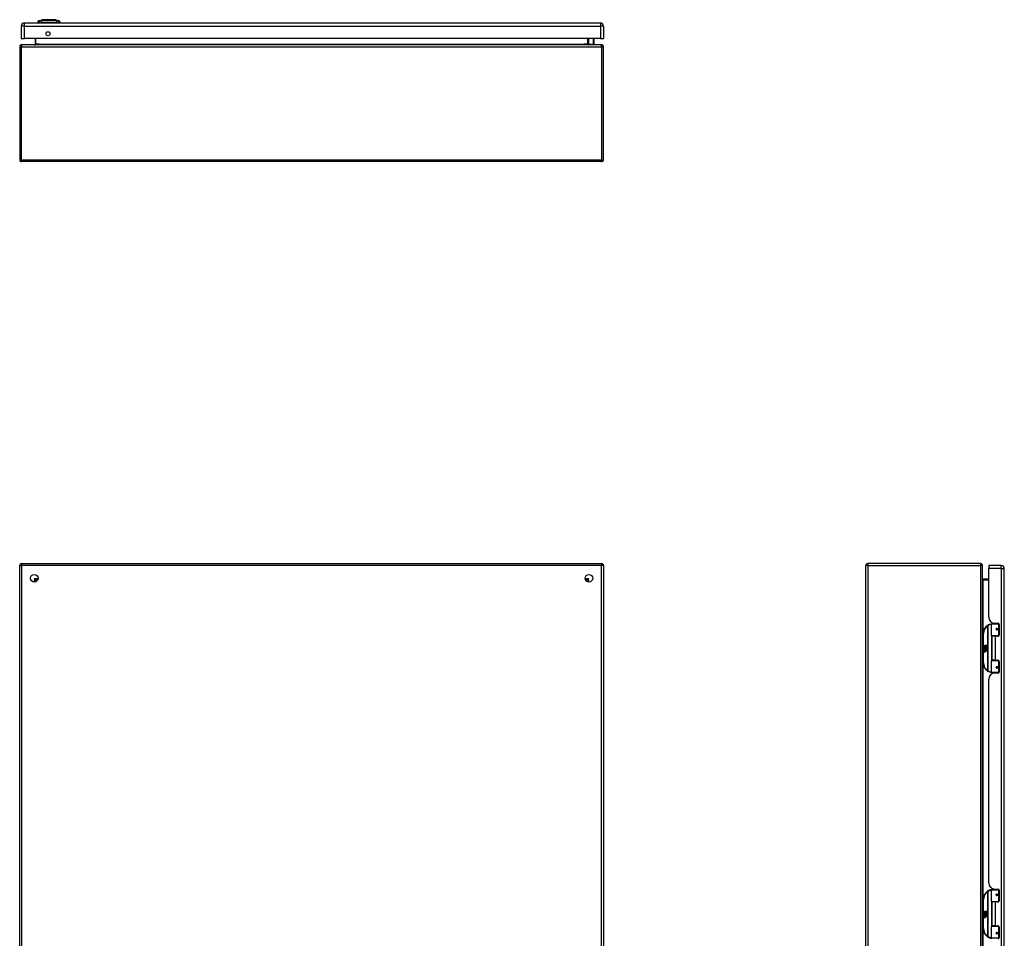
# Model space of a CAD drawing. Header units: inches. Extents: x 15 to 190, y 16 to 109.
# Tile 2 of 6: x 15 to 66, y 62 to 109. Entities that reach past the tile are written whole.
import ezdxf

# ---------------------------------------------------------------- set-up
doc = ezdxf.new("R2010")
doc.units = ezdxf.units.IN
doc.header["$MEASUREMENT"] = 0
doc.layers.add('Visible Edges(ANSI)', color=7, linetype='Continuous', lineweight=25)
doc.layers.add('Visible Tangent Edges(ANSI)', color=7, linetype='Continuous', lineweight=25)

msp = doc.modelspace()

# ---------------------------------------------------------------- linework, layer by layer
at = {"layer": 'Visible Edges(ANSI)'}
for p, q in [((45.14, 108.782), (15.544, 108.782)), ((16.284, 108.798), (16.216, 108.798)), ((16.284, 108.798), (16.395, 108.798)), ((16.29, 108.89), (16.45, 108.952)), ((17.219, 108.798), (16.395, 108.798)), ((17.164, 108.952), (17.324, 108.89)), ((17.219, 108.798), (17.329, 108.798)), ((17.397, 108.798), (17.329, 108.798)), ((15.383, 108.621), (15.383, 107.982)), ((45.301, 108.621), (45.301, 107.982)), ((15.383, 107.982), (15.544, 107.982)), ((45.14, 107.982), (15.544, 107.982)), ((16.101, 107.982), (16.101, 107.693)), ((44.504, 107.693), (44.504, 107.982)), ((44.791, 107.982), (44.799, 107.94)), ((44.8, 107.936), (44.8, 107.712)), ((45.14, 107.982), (45.301, 107.982)), ((15.303, 107.563), (15.303, 101.761)), ((45.204, 107.662), (15.402, 107.662)), ((44.55, 107.698), (44.51, 107.738)), ((44.564, 107.692), (44.78, 107.692)), ((45.303, 101.761), (45.303, 107.563)), ((45.204, 101.662), (15.402, 101.662)), ((15.402, 81.008), (45.204, 81.008)), ((64.679, 81.008), (58.877, 81.008)), ((15.303, 45.107), (15.303, 80.909)), ((45.303, 80.909), (45.303, 45.107)), ((58.778, 45.107), (58.778, 80.909)), ((64.778, 45.107), (64.778, 80.909)), ((65.098, 80.91), (65.098, 80.749)), ((65.737, 80.91), (65.098, 80.91)), ((65.098, 78.253), (65.098, 80.749)), ((65.898, 45.268), (65.898, 80.749)), ((16.169, 80.111), (16.169, 80.102)), ((16.209, 80.142), (16.2, 80.142)), ((44.405, 80.142), (44.396, 80.142)), ((44.436, 80.111), (44.436, 80.102)), ((65.098, 80.21), (64.809, 80.21)), ((65.358, 77.945), (65.358, 77.91)), ((65.41, 77.941), (65.576, 77.941)), ((65.484, 77.941), (65.484, 77.91)), ((45.32, 77.305), (45.32, 77.89)), ((65.233, 77.305), (65.233, 77.89)), ((65.253, 77.91), (65.583, 77.91)), ((65.5, 77.665), (65.5, 77.663)), ((65.505, 77.664), (65.5, 77.664)), ((65.592, 77.666), (65.505, 77.666)), ((65.505, 77.622), (65.592, 77.622)), ((65.508, 77.664), (65.508, 77.666)), ((65.508, 77.625), (65.509, 77.622)), ((65.628, 77.91), (65.583, 77.91)), ((65.592, 77.666), (65.635, 77.666)), ((65.635, 77.622), (65.592, 77.622)), ((65.626, 77.912), (65.626, 77.91)), ((65.635, 77.882), (65.635, 77.334)), ((45.305, 77.29), (45.303, 77.29)), ((64.808, 77.41), (64.808, 75.91)), ((65.587, 77.29), (65.249, 77.29)), ((65.421, 77.275), (65.253, 77.275)), ((65.253, 77.275), (65.253, 76.044)), ((65.325, 77.29), (65.325, 77.275)), ((65.576, 77.275), (65.421, 77.275)), ((65.516, 77.29), (65.516, 77.275)), ((65.587, 77.29), (65.614, 77.29)), ((64.848, 76.738), (64.896, 76.713)), ((64.895, 76.694), (64.848, 76.738)), ((64.863, 76.614), (64.891, 76.59)), ((64.863, 76.598), (64.863, 76.614)), ((64.882, 76.585), (64.863, 76.598)), ((64.863, 76.575), (64.882, 76.582)), ((64.863, 76.559), (64.863, 76.575)), ((64.891, 76.572), (64.863, 76.559)), ((64.863, 76.552), (64.917, 76.542)), ((64.863, 76.539), (64.863, 76.552)), ((64.885, 76.535), (64.863, 76.539)), ((64.863, 76.518), (64.897, 76.512)), ((64.863, 76.505), (64.863, 76.518)), ((64.885, 76.501), (64.863, 76.505)), ((64.863, 76.484), (64.897, 76.478)), ((64.863, 76.471), (64.863, 76.484)), ((64.897, 76.464), (64.863, 76.471)), ((64.874, 76.62), (64.865, 76.62)), ((64.88, 76.692), (64.895, 76.694)), ((64.924, 76.66), (64.88, 76.692)), ((64.882, 76.582), (64.882, 76.585)), ((64.886, 76.613), (64.886, 76.65)), ((64.891, 76.59), (64.917, 76.604)), ((64.917, 76.548), (64.891, 76.572)), ((64.895, 76.648), (64.895, 76.624)), ((64.896, 76.81), (64.928, 76.81)), ((64.896, 76.713), (64.896, 76.81)), ((64.899, 76.711), (64.929, 76.696)), ((64.928, 76.711), (64.899, 76.711)), ((64.917, 76.587), (64.899, 76.58)), ((64.899, 76.58), (64.899, 76.578)), ((64.899, 76.578), (64.917, 76.564)), ((64.903, 76.578), (64.92, 76.585)), ((65.001, 76.578), (64.903, 76.578)), ((64.908, 76.532), (64.908, 76.529)), ((64.917, 76.531), (64.908, 76.532)), ((64.91, 76.573), (65.001, 76.573)), ((64.92, 76.566), (64.91, 76.573)), ((64.913, 76.653), (64.924, 76.66)), ((64.914, 76.528), (64.92, 76.527)), ((64.917, 76.604), (64.917, 76.587)), ((64.917, 76.564), (64.917, 76.548)), ((64.917, 76.542), (64.917, 76.531)), ((64.929, 76.696), (64.919, 76.694)), ((64.919, 76.694), (64.947, 76.674)), ((64.92, 76.608), (65, 76.608)), ((64.92, 76.585), (64.92, 76.608)), ((64.92, 76.544), (64.92, 76.566)), ((65.001, 76.544), (64.92, 76.544)), ((64.92, 76.539), (65.001, 76.539)), ((64.92, 76.527), (64.92, 76.539)), ((64.951, 76.644), (64.921, 76.623)), ((65.001, 76.51), (64.922, 76.51)), ((64.928, 76.81), (64.928, 76.711)), ((64.933, 76.81), (64.965, 76.81)), ((64.933, 76.711), (64.933, 76.81)), ((64.965, 76.711), (64.933, 76.711)), ((64.947, 76.674), (65, 76.711)), ((65, 76.608), (64.951, 76.644)), ((64.965, 76.81), (64.965, 76.711)), ((64.969, 76.711), (64.969, 76.81)), ((64.969, 76.81), (65.001, 76.81)), ((65, 76.711), (64.969, 76.711)), ((65.001, 76.676), (64.975, 76.658)), ((64.975, 76.658), (65.001, 76.644)), ((65.001, 76.81), (65.001, 76.676)), ((65.001, 76.644), (65.001, 76.578)), ((65.001, 76.573), (65.001, 76.544)), ((65.001, 76.539), (65.001, 76.51)), ((45.303, 76.03), (45.305, 76.03)), ((45.32, 75.429), (45.32, 76.014)), ((65.233, 75.429), (65.233, 76.014)), ((65.249, 76.03), (65.587, 76.03)), ((65.421, 76.044), (65.253, 76.044)), ((65.325, 76.03), (65.325, 76.044)), ((65.421, 76.044), (65.576, 76.044)), ((65.516, 76.03), (65.516, 76.044)), ((65.614, 76.03), (65.587, 76.03)), ((65.635, 75.985), (65.635, 75.438)), ((65.583, 75.41), (65.253, 75.41)), ((65.358, 75.374), (65.358, 75.41)), ((65.484, 75.379), (65.484, 75.41)), ((65.5, 75.654), (65.5, 75.656)), ((65.5, 75.656), (65.505, 75.656)), ((65.592, 75.697), (65.505, 75.697)), ((65.505, 75.654), (65.592, 75.654)), ((65.508, 75.695), (65.509, 75.697)), ((65.508, 75.656), (65.508, 75.654)), ((65.583, 75.41), (65.628, 75.41)), ((65.592, 75.697), (65.635, 75.697)), ((65.635, 75.654), (65.592, 75.654)), ((65.626, 75.41), (65.626, 75.408)), ((65.098, 64.601), (65.098, 75.067)), ((65.576, 75.379), (65.41, 75.379)), ((65.253, 64.258), (65.583, 64.258)), ((65.358, 64.294), (65.358, 64.258)), ((65.41, 64.289), (65.576, 64.289)), ((65.484, 64.289), (65.484, 64.258)), ((65.628, 64.258), (65.583, 64.258)), ((65.626, 64.26), (65.626, 64.258)), ((45.32, 63.654), (45.32, 64.239)), ((64.808, 63.758), (64.808, 62.258)), ((65.233, 63.654), (65.233, 64.239)), ((65.5, 64.013), (65.5, 64.012)), ((65.505, 64.012), (65.5, 64.012)), ((65.592, 64.014), (65.505, 64.014)), ((65.505, 63.971), (65.592, 63.971)), ((65.508, 64.012), (65.508, 64.014)), ((65.508, 63.973), (65.509, 63.971)), ((65.592, 64.014), (65.635, 64.014)), ((65.635, 63.971), (65.592, 63.971)), ((65.635, 64.23), (65.635, 63.683)), ((45.305, 63.638), (45.303, 63.638)), ((65.587, 63.638), (65.249, 63.638)), ((65.421, 63.624), (65.253, 63.624)), ((65.253, 63.624), (65.253, 62.393)), ((65.325, 63.638), (65.325, 63.624)), ((65.576, 63.624), (65.421, 63.624)), ((65.516, 63.638), (65.516, 63.624)), ((65.587, 63.638), (65.614, 63.638)), ((64.848, 63.086), (64.896, 63.061)), ((64.895, 63.042), (64.848, 63.086)), ((64.863, 62.963), (64.891, 62.938)), ((64.863, 62.947), (64.863, 62.963)), ((64.882, 62.933), (64.863, 62.947)), ((64.863, 62.923), (64.882, 62.931)), ((64.863, 62.907), (64.863, 62.923)), ((64.891, 62.921), (64.863, 62.907)), ((64.863, 62.9), (64.917, 62.891)), ((64.863, 62.887), (64.863, 62.9)), ((64.885, 62.883), (64.863, 62.887)), ((64.863, 62.866), (64.897, 62.86)), ((64.863, 62.853), (64.863, 62.866)), ((64.885, 62.849), (64.863, 62.853)), ((64.863, 62.833), (64.897, 62.827)), ((64.863, 62.82), (64.863, 62.833)), ((64.897, 62.813), (64.863, 62.82)), ((64.874, 62.968), (64.865, 62.968)), ((64.88, 63.04), (64.895, 63.042)), ((64.924, 63.009), (64.88, 63.04)), ((64.882, 62.931), (64.882, 62.933)), ((64.886, 62.962), (64.886, 62.998)), ((64.891, 62.938), (64.917, 62.952)), ((64.917, 62.896), (64.891, 62.921)), ((64.895, 62.997), (64.895, 62.973)), ((64.896, 63.158), (64.928, 63.158)), ((64.896, 63.061), (64.896, 63.158)), ((64.899, 63.06), (64.929, 63.044)), ((64.928, 63.06), (64.899, 63.06)), ((64.917, 62.936), (64.899, 62.928)), ((64.899, 62.928), (64.899, 62.926)), ((64.899, 62.926), (64.917, 62.913)), ((64.903, 62.926), (64.92, 62.934)), ((65.001, 62.926), (64.903, 62.926)), ((64.908, 62.88), (64.908, 62.877)), ((64.917, 62.879), (64.908, 62.88)), ((64.91, 62.922), (65.001, 62.922)), ((64.92, 62.914), (64.91, 62.922)), ((64.913, 63.002), (64.924, 63.009)), ((64.914, 62.876), (64.92, 62.876)), ((64.917, 62.952), (64.917, 62.936)), ((64.917, 62.913), (64.917, 62.896)), ((64.917, 62.891), (64.917, 62.879)), ((64.929, 63.044), (64.919, 63.042)), ((64.919, 63.042), (64.947, 63.023)), ((64.92, 62.956), (65, 62.956)), ((64.92, 62.934), (64.92, 62.956)), ((64.92, 62.892), (64.92, 62.914)), ((65.001, 62.892), (64.92, 62.892)), ((64.92, 62.888), (65.001, 62.888)), ((64.92, 62.876), (64.92, 62.888)), ((64.951, 62.993), (64.921, 62.972)), ((65.001, 62.858), (64.922, 62.858)), ((64.928, 63.158), (64.928, 63.06)), ((64.933, 63.158), (64.965, 63.158)), ((64.933, 63.06), (64.933, 63.158)), ((64.965, 63.06), (64.933, 63.06)), ((64.947, 63.023), (65, 63.06)), ((65, 62.956), (64.951, 62.993)), ((64.965, 63.158), (64.965, 63.06)), ((64.969, 63.06), (64.969, 63.158)), ((64.969, 63.158), (65.001, 63.158)), ((65, 63.06), (64.969, 63.06)), ((65.001, 63.024), (64.975, 63.007)), ((64.975, 63.007), (65.001, 62.993)), ((65.001, 63.158), (65.001, 63.024)), ((65.001, 62.993), (65.001, 62.926)), ((65.001, 62.922), (65.001, 62.892)), ((65.001, 62.888), (65.001, 62.858)), ((45.303, 62.378), (45.305, 62.378)), ((45.32, 61.778), (45.32, 62.363)), ((65.233, 61.778), (65.233, 62.363)), ((65.249, 62.378), (65.587, 62.378)), ((65.421, 62.393), (65.253, 62.393)), ((65.325, 62.378), (65.325, 62.393)), ((65.421, 62.393), (65.576, 62.393)), ((65.516, 62.378), (65.516, 62.393)), ((65.614, 62.378), (65.587, 62.378)), ((65.635, 62.334), (65.635, 61.786)), ((65.5, 62.003), (65.5, 62.005)), ((65.5, 62.004), (65.505, 62.004)), ((65.592, 62.046), (65.505, 62.046)), ((65.505, 62.002), (65.592, 62.002)), ((65.508, 62.043), (65.509, 62.046)), ((65.508, 62.004), (65.508, 62.002)), ((65.592, 62.046), (65.635, 62.046)), ((65.635, 62.002), (65.592, 62.002))]:
    msp.add_line(p, q, dxfattribs=at)
at = {"layer": 'Visible Edges(ANSI)', "flags": 128}
for points in [[(17.162, 108.952), (17.162, 108.952), (17.16, 108.952), (17.158, 108.952), (17.155, 108.952), (17.151, 108.952), (17.147, 108.953), (17.141, 108.953), (17.135, 108.953), (17.128, 108.953), (17.12, 108.953), (17.111, 108.953), (17.102, 108.953), (17.092, 108.953), (17.081, 108.953), (17.07, 108.953), (17.058, 108.953), (17.046, 108.953), (17.032, 108.953), (17.019, 108.953), (17.004, 108.953), (16.99, 108.953), (16.975, 108.953), (16.959, 108.953), (16.943, 108.953), (16.927, 108.953), (16.91, 108.953), (16.893, 108.952), (16.876, 108.952), (16.859, 108.952), (16.842, 108.952), (16.824, 108.952), (16.807, 108.952), (16.789, 108.952), (16.772, 108.952), (16.755, 108.952), (16.737, 108.952), (16.72, 108.952), (16.704, 108.953), (16.687, 108.953), (16.671, 108.953), (16.655, 108.953), (16.639, 108.953), (16.624, 108.953), (16.609, 108.953), (16.595, 108.953), (16.581, 108.953), (16.568, 108.953), (16.556, 108.953), (16.544, 108.953), (16.532, 108.953), (16.522, 108.953), (16.512, 108.953), (16.502, 108.953), (16.494, 108.953), (16.486, 108.953), (16.479, 108.953), (16.473, 108.953), (16.467, 108.953), (16.462, 108.952), (16.459, 108.952), (16.456, 108.952), (16.454, 108.952), (16.452, 108.952), (16.452, 108.952)], [(16.101, 107.693), (16.101, 107.691), (16.1, 107.688), (16.1, 107.686), (16.099, 107.684), (16.098, 107.682), (16.097, 107.68), (16.096, 107.678), (16.095, 107.676), (16.094, 107.674), (16.093, 107.672), (16.091, 107.671), (16.09, 107.67), (16.088, 107.669), (16.087, 107.667), (16.085, 107.666), (16.083, 107.666), (16.082, 107.665), (16.08, 107.664), (16.078, 107.664), (16.077, 107.663), (16.075, 107.663), (16.073, 107.663), (16.071, 107.662), (16.07, 107.662)], [(44.535, 107.662), (44.534, 107.662), (44.532, 107.663), (44.53, 107.663), (44.529, 107.663), (44.527, 107.664), (44.525, 107.664), (44.523, 107.665), (44.522, 107.666), (44.52, 107.666), (44.519, 107.667), (44.517, 107.669), (44.515, 107.67), (44.514, 107.671), (44.513, 107.672), (44.511, 107.674), (44.51, 107.676), (44.509, 107.678), (44.508, 107.68), (44.507, 107.682), (44.506, 107.684), (44.505, 107.686), (44.505, 107.688), (44.505, 107.691), (44.504, 107.693)], [(64.809, 80.21), (64.807, 80.21), (64.804, 80.21), (64.802, 80.211), (64.8, 80.212), (64.797, 80.212), (64.795, 80.213), (64.793, 80.214), (64.792, 80.216), (64.79, 80.217), (64.788, 80.218), (64.787, 80.22), (64.785, 80.221), (64.784, 80.223), (64.783, 80.224), (64.782, 80.226), (64.781, 80.227), (64.781, 80.229), (64.78, 80.231), (64.779, 80.232), (64.779, 80.234), (64.779, 80.236), (64.778, 80.238), (64.778, 80.239), (64.778, 80.241)], [(65.24, 77.905), (65.24, 77.905), (65.24, 77.905), (65.239, 77.905), (65.239, 77.905), (65.239, 77.905), (65.239, 77.905), (65.238, 77.905), (65.238, 77.905), (65.238, 77.905), (65.238, 77.905), (65.237, 77.905), (65.237, 77.905), (65.237, 77.905), (65.237, 77.905), (65.236, 77.905), (65.236, 77.905), (65.236, 77.904), (65.236, 77.904), (65.235, 77.904), (65.235, 77.904), (65.235, 77.904), (65.235, 77.904), (65.234, 77.904), (65.234, 77.904)], [(65.505, 77.622), (65.503, 77.622), (65.5, 77.623), (65.497, 77.624), (65.495, 77.625), (65.493, 77.626), (65.49, 77.628), (65.488, 77.63), (65.487, 77.633), (65.485, 77.635), (65.484, 77.638), (65.484, 77.641), (65.484, 77.644), (65.484, 77.647), (65.484, 77.65), (65.485, 77.653), (65.487, 77.655), (65.488, 77.658), (65.49, 77.66), (65.493, 77.662), (65.495, 77.663), (65.497, 77.664), (65.5, 77.665), (65.503, 77.665), (65.505, 77.666)], [(65.552, 77.275), (65.555, 77.276), (65.557, 77.277), (65.56, 77.278), (65.562, 77.279), (65.565, 77.28), (65.567, 77.281), (65.57, 77.281), (65.573, 77.282), (65.575, 77.283), (65.578, 77.284), (65.58, 77.284), (65.583, 77.285), (65.585, 77.285), (65.588, 77.286), (65.591, 77.286), (65.593, 77.287), (65.596, 77.287), (65.598, 77.288), (65.601, 77.288), (65.603, 77.288), (65.606, 77.289), (65.609, 77.289), (65.611, 77.289), (65.614, 77.289)], [(65.614, 76.03), (65.611, 76.03), (65.609, 76.031), (65.606, 76.031), (65.603, 76.031), (65.601, 76.031), (65.598, 76.032), (65.596, 76.032), (65.593, 76.033), (65.591, 76.033), (65.588, 76.034), (65.585, 76.034), (65.583, 76.035), (65.58, 76.035), (65.578, 76.036), (65.575, 76.037), (65.573, 76.037), (65.57, 76.038), (65.567, 76.039), (65.565, 76.04), (65.562, 76.04), (65.56, 76.041), (65.557, 76.042), (65.555, 76.043), (65.552, 76.044)], [(65.234, 75.415), (65.234, 75.415), (65.235, 75.415), (65.235, 75.415), (65.235, 75.415), (65.235, 75.415), (65.236, 75.415), (65.236, 75.415), (65.236, 75.415), (65.236, 75.415), (65.237, 75.415), (65.237, 75.415), (65.237, 75.415), (65.237, 75.415), (65.238, 75.415), (65.238, 75.415), (65.238, 75.415), (65.238, 75.415), (65.239, 75.415), (65.239, 75.415), (65.239, 75.415), (65.239, 75.414), (65.24, 75.414), (65.24, 75.414), (65.24, 75.414)], [(65.505, 75.654), (65.503, 75.654), (65.5, 75.654), (65.497, 75.655), (65.495, 75.656), (65.493, 75.658), (65.49, 75.66), (65.488, 75.662), (65.487, 75.664), (65.485, 75.667), (65.484, 75.67), (65.484, 75.673), (65.484, 75.676), (65.484, 75.678), (65.484, 75.681), (65.485, 75.684), (65.487, 75.687), (65.488, 75.689), (65.49, 75.691), (65.493, 75.693), (65.495, 75.694), (65.497, 75.696), (65.5, 75.696), (65.503, 75.697), (65.505, 75.697)], [(65.24, 64.254), (65.24, 64.254), (65.24, 64.254), (65.239, 64.253), (65.239, 64.253), (65.239, 64.253), (65.239, 64.253), (65.238, 64.253), (65.238, 64.253), (65.238, 64.253), (65.238, 64.253), (65.237, 64.253), (65.237, 64.253), (65.237, 64.253), (65.237, 64.253), (65.236, 64.253), (65.236, 64.253), (65.236, 64.253), (65.236, 64.253), (65.235, 64.253), (65.235, 64.253), (65.235, 64.253), (65.235, 64.253), (65.234, 64.253), (65.234, 64.253)], [(65.505, 63.971), (65.503, 63.971), (65.5, 63.971), (65.497, 63.972), (65.495, 63.973), (65.493, 63.975), (65.49, 63.977), (65.488, 63.979), (65.487, 63.981), (65.485, 63.984), (65.484, 63.987), (65.484, 63.99), (65.484, 63.992), (65.484, 63.995), (65.484, 63.998), (65.485, 64.001), (65.487, 64.004), (65.488, 64.006), (65.49, 64.008), (65.493, 64.01), (65.495, 64.012), (65.497, 64.013), (65.5, 64.013), (65.503, 64.014), (65.505, 64.014)], [(65.552, 63.624), (65.555, 63.625), (65.557, 63.626), (65.56, 63.627), (65.562, 63.627), (65.565, 63.628), (65.567, 63.629), (65.57, 63.63), (65.573, 63.631), (65.575, 63.631), (65.578, 63.632), (65.58, 63.633), (65.583, 63.633), (65.585, 63.634), (65.588, 63.634), (65.591, 63.635), (65.593, 63.635), (65.596, 63.636), (65.598, 63.636), (65.601, 63.636), (65.603, 63.637), (65.606, 63.637), (65.609, 63.637), (65.611, 63.638), (65.614, 63.638)], [(65.614, 62.379), (65.611, 62.379), (65.609, 62.379), (65.606, 62.379), (65.603, 62.38), (65.601, 62.38), (65.598, 62.38), (65.596, 62.381), (65.593, 62.381), (65.591, 62.382), (65.588, 62.382), (65.585, 62.383), (65.583, 62.383), (65.58, 62.384), (65.578, 62.384), (65.575, 62.385), (65.573, 62.386), (65.57, 62.387), (65.567, 62.387), (65.565, 62.388), (65.562, 62.389), (65.56, 62.39), (65.557, 62.391), (65.555, 62.392), (65.552, 62.393)], [(65.234, 61.764), (65.234, 61.764), (65.235, 61.764), (65.235, 61.764), (65.235, 61.764), (65.235, 61.764), (65.236, 61.764), (65.236, 61.763), (65.236, 61.763), (65.236, 61.763), (65.237, 61.763), (65.237, 61.763), (65.237, 61.763), (65.237, 61.763), (65.238, 61.763), (65.238, 61.763), (65.238, 61.763), (65.238, 61.763), (65.239, 61.763), (65.239, 61.763), (65.239, 61.763), (65.239, 61.763), (65.24, 61.763), (65.24, 61.763), (65.24, 61.763)], [(65.505, 62.002), (65.503, 62.002), (65.5, 62.003), (65.497, 62.004), (65.495, 62.005), (65.493, 62.006), (65.49, 62.008), (65.488, 62.01), (65.487, 62.013), (65.485, 62.015), (65.484, 62.018), (65.484, 62.021), (65.484, 62.024), (65.484, 62.027), (65.484, 62.03), (65.485, 62.033), (65.487, 62.035), (65.488, 62.038), (65.49, 62.04), (65.493, 62.042), (65.495, 62.043), (65.497, 62.044), (65.5, 62.045), (65.503, 62.045), (65.505, 62.046)]]:
    msp.add_lwpolyline(points, dxfattribs=at)
at = {"layer": 'Visible Edges(ANSI)'}
for centre, radius in [((16.758, 108.232), 0.102), ((16.053, 80.258), 0.195), ((44.553, 80.258), 0.195), ((65.505, 77.644), 0.0197), ((65.505, 75.675), 0.0197), ((65.505, 63.992), 0.0197), ((65.505, 62.024), 0.0197)]:
    msp.add_circle(centre, radius, dxfattribs=at)
for centre, radius, start, end in [((15.544, 108.621), 0.161, 90, 180), ((16.333, 108.78), 0.118, 111.2505, 171.3991), ((16.275, 108.806), 0.0394, 191.537, 216.8699), ((16.452, 108.948), 0.00492, 90.2088, 111.2505), ((17.162, 108.948), 0.00492, 68.7495, 89.7912), ((17.281, 108.78), 0.118, 8.6009, 68.7495), ((17.338, 108.806), 0.0394, 323.1301, 348.463), ((45.14, 108.621), 0.161, 0, 90), ((45.133, 108.305), 0.188, 333.6372, 26.3628), ((44.78, 107.936), 0.0197, 0, 10.9409), ((15.402, 107.563), 0.099, 90, 180), ((44.524, 107.752), 0.0197, 180, 225), ((44.564, 107.712), 0.0197, 225, 270), ((44.78, 107.712), 0.0197, 270, 0), ((45.204, 107.563), 0.099, 0, 90), ((15.402, 101.761), 0.099, 180, 270), ((45.204, 101.761), 0.099, 270, 0), ((15.402, 80.909), 0.099, 90, 180), ((45.204, 80.909), 0.099, 0, 90), ((58.877, 80.909), 0.099, 90, 180), ((64.679, 80.909), 0.099, 0, 90), ((65.737, 80.749), 0.161, 0, 90), ((16.2, 80.111), 0.031, 90, 180), ((44.405, 80.111), 0.031, 0, 90), ((44.404, 80.091), 0.031, 27.1331, 69.4365), ((65.41, 78.253), 0.312, 180, 270), ((65.576, 77.882), 0.0591, 0, 90), ((45.301, 77.89), 0.0197, 0, 84.6753), ((65.308, 77.41), 0.5, 122.2377, 180), ((65.308, 77.41), 0.5, 98.5081, 122.2377), ((65.253, 77.89), 0.0197, 90, 180), ((65.505, 77.644), 0.0217, 279.147, 90), ((45.305, 77.305), 0.0157, 270, 0), ((65.249, 77.305), 0.0157, 180, 270), ((65.576, 77.334), 0.0591, 270, 0), ((64.883, 76.644), 0.0197, 86.5646, 171.5605), ((64.923, 76.638), 0.0607, 171.5605, 197.3343), ((64.903, 76.632), 0.0307, 154.6784, 202.5609), ((64.884, 76.641), 0.0096, 73.5261, 154.6784), ((64.882, 76.624), 0.0398, 44.1684, 86.5646), ((64.877, 76.489), 0.0465, 57.5992, 80), ((64.878, 76.455), 0.0465, 58.5584, 80.8257), ((64.898, 76.639), 0.0282, 246.1555, 293.8445), ((64.893, 76.632), 0.0168, 19.3797, 82.9975), ((64.9, 76.633), 0.00955, 241.4547, 321.1652), ((64.899, 76.524), 0.0123, 260, 293.5571), ((64.899, 76.49), 0.0123, 259.9922, 293.5487), ((64.903, 76.493), 0.0288, 259, 288.4748), ((64.895, 76.517), 0.0126, 6.03, 57.5992), ((64.895, 76.484), 0.0126, 6.1027, 57.6083), ((64.902, 76.518), 0.006, 293.5571, 6.03), ((64.902, 76.484), 0.006, 293.5487, 6.1027), ((64.903, 76.526), 0.0288, 273.6169, 286.9928), ((64.894, 76.475), 0.0246, 359.6788, 63.9508), ((64.899, 76.634), 0.0109, 321.1652, 19.3797), ((64.895, 76.508), 0.024, 359.4776, 57.4114), ((64.903, 76.627), 0.0152, 293.8445, 355.0802), ((64.889, 76.631), 0.0299, 350.4085, 44.1684), ((64.909, 76.508), 0.0101, 286.9928, 359.4776), ((64.908, 76.475), 0.0105, 288.4748, 359.6788), ((64.889, 76.631), 0.033, 347.079, 43.1785), ((64.898, 76.51), 0.024, 358.7952, 46.5849), ((45.305, 76.014), 0.0157, 0, 90), ((65.308, 75.91), 0.5, 180, 237.7623), ((65.249, 76.014), 0.0157, 90, 180), ((65.576, 75.985), 0.0591, 0, 90), ((45.301, 75.429), 0.0197, 275.3247, 0), ((65.308, 75.91), 0.5, 237.7623, 261.4919), ((65.253, 75.429), 0.0197, 180, 270), ((65.505, 75.675), 0.0217, 270, 80.853), ((65.576, 75.438), 0.0591, 270, 0), ((65.41, 75.067), 0.312, 90, 180), ((45.301, 64.239), 0.0197, 0, 84.6753), ((65.41, 64.601), 0.312, 180, 270), ((65.253, 64.239), 0.0197, 90, 180), ((65.576, 64.23), 0.0591, 0, 90), ((65.308, 63.758), 0.5, 122.2377, 180), ((65.308, 63.758), 0.5, 98.5081, 122.2377), ((65.505, 63.992), 0.0217, 279.147, 90), ((45.305, 63.654), 0.0157, 270, 0), ((65.249, 63.654), 0.0157, 180, 270), ((65.576, 63.683), 0.0591, 270, 0), ((64.883, 62.992), 0.0197, 86.5646, 171.5605), ((64.923, 62.986), 0.0607, 171.5605, 197.3343), ((64.903, 62.98), 0.0307, 154.6784, 202.5609), ((64.884, 62.989), 0.0096, 73.5261, 154.6784), ((64.882, 62.972), 0.0398, 44.1684, 86.5646), ((64.877, 62.837), 0.0465, 57.5992, 80), ((64.878, 62.803), 0.0465, 58.5584, 80.8257), ((64.898, 62.988), 0.0282, 246.1555, 293.8445), ((64.893, 62.98), 0.0168, 19.3797, 82.9975), ((64.9, 62.981), 0.00955, 241.4547, 321.1652), ((64.899, 62.872), 0.0123, 260, 293.5571), ((64.899, 62.839), 0.0123, 259.9922, 293.5487), ((64.903, 62.841), 0.0288, 259, 288.4748), ((64.895, 62.866), 0.0126, 6.03, 57.5992), ((64.895, 62.832), 0.0126, 6.1027, 57.6083), ((64.902, 62.867), 0.006, 293.5571, 6.03), ((64.902, 62.833), 0.006, 293.5487, 6.1027), ((64.903, 62.875), 0.0288, 273.6169, 286.9928), ((64.894, 62.824), 0.0246, 359.6788, 63.9508), ((64.899, 62.982), 0.0109, 321.1652, 19.3797), ((64.895, 62.857), 0.024, 359.4776, 57.4114), ((64.903, 62.976), 0.0152, 293.8445, 355.0802), ((64.889, 62.979), 0.0299, 350.4085, 44.1684), ((64.909, 62.857), 0.0101, 286.9928, 359.4776), ((64.908, 62.824), 0.0105, 288.4748, 359.6788), ((64.889, 62.979), 0.033, 347.079, 43.1785), ((64.898, 62.859), 0.024, 358.7952, 46.5849), ((45.305, 62.363), 0.0157, 0, 90), ((65.308, 62.258), 0.5, 180, 237.7623), ((65.249, 62.363), 0.0157, 90, 180), ((65.576, 62.334), 0.0591, 0, 90), ((45.301, 61.778), 0.0197, 275.3247, 0), ((65.308, 62.258), 0.5, 237.7623, 261.4919), ((65.253, 61.778), 0.0197, 180, 270), ((65.505, 62.024), 0.0217, 270, 80.853), ((65.576, 61.786), 0.0591, 270, 0)]:
    msp.add_arc(centre, radius, start, end, dxfattribs=at)
at = {"layer": 'Visible Tangent Edges(ANSI)'}
for p, q in [((15.544, 108.621), (15.544, 108.782)), ((16.29, 108.89), (16.45, 108.952)), ((45.14, 108.782), (45.14, 108.621)), ((15.544, 108.621), (15.383, 108.621)), ((15.544, 107.982), (15.544, 108.621)), ((15.544, 108.621), (45.14, 108.621)), ((45.14, 108.621), (45.14, 107.982)), ((45.301, 108.621), (45.14, 108.621)), ((16.132, 107.693), (16.132, 107.982)), ((44.473, 107.982), (44.473, 107.693)), ((44.524, 107.982), (44.524, 107.734)), ((44.78, 107.926), (44.77, 107.982)), ((44.78, 107.692), (44.78, 107.926)), ((15.303, 107.563), (15.402, 107.563)), ((15.402, 107.662), (15.402, 107.563)), ((15.402, 107.563), (45.204, 107.563)), ((15.402, 101.761), (15.402, 107.563)), ((16.132, 107.693), (16.101, 107.693)), ((16.301, 107.693), (16.132, 107.693)), ((16.301, 107.693), (44.304, 107.693)), ((44.473, 107.693), (44.304, 107.693)), ((44.473, 107.693), (44.504, 107.693)), ((44.524, 107.734), (44.564, 107.692)), ((45.204, 107.563), (45.204, 107.662)), ((45.204, 107.563), (45.303, 107.563)), ((45.204, 107.563), (45.204, 101.761)), ((15.303, 101.761), (15.402, 101.761)), ((15.402, 101.761), (15.402, 101.662)), ((15.402, 101.761), (45.204, 101.761)), ((45.204, 101.761), (45.204, 101.662)), ((45.204, 101.761), (45.303, 101.761)), ((15.402, 81.008), (15.402, 80.909)), ((45.204, 81.008), (45.204, 80.909)), ((58.877, 81.008), (58.877, 80.909)), ((64.679, 81.008), (64.679, 80.909)), ((15.303, 80.909), (15.402, 80.909)), ((15.402, 80.909), (15.402, 45.107)), ((45.204, 80.909), (15.402, 80.909)), ((45.204, 45.107), (45.204, 80.909)), ((45.303, 80.909), (45.204, 80.909)), ((58.877, 80.909), (58.778, 80.909)), ((58.877, 80.909), (64.679, 80.909)), ((58.877, 80.909), (58.877, 45.107)), ((64.679, 80.909), (64.679, 45.107)), ((64.778, 80.909), (64.679, 80.909)), ((65.737, 80.749), (65.098, 80.749)), ((65.737, 80.749), (65.737, 80.91)), ((65.737, 80.749), (65.737, 45.268)), ((65.737, 80.749), (65.898, 80.749)), ((16.07, 80.241), (16.2, 80.142)), ((16.169, 80.111), (16.07, 80.241)), ((16.07, 80.241), (16.247, 80.241)), ((16.07, 80.241), (16.07, 80.142)), ((16.07, 80.064), (16.07, 80.142)), ((44.358, 80.241), (44.535, 80.241)), ((44.404, 80.142), (44.404, 80.132)), ((44.405, 80.142), (44.535, 80.241)), ((44.535, 80.241), (44.436, 80.111)), ((44.535, 80.142), (44.535, 80.241)), ((44.535, 80.142), (44.535, 80.064)), ((64.809, 80.21), (64.809, 80.179)), ((64.809, 80.179), (65.098, 80.179)), ((64.809, 77.441), (64.809, 80.179)), ((65.595, 77.937), (65.595, 77.91)), ((45.32, 77.89), (45.303, 77.89)), ((65.041, 77.833), (65.052, 77.816)), ((65.052, 77.816), (65.052, 75.503)), ((65.052, 77.816), (65.056, 77.816)), ((65.056, 75.503), (65.056, 77.816)), ((65.602, 77.89), (65.233, 77.89)), ((65.51, 77.675), (65.602, 77.675)), ((65.602, 77.612), (65.51, 77.612)), ((65.602, 77.89), (65.634, 77.89)), ((65.602, 77.89), (65.602, 77.675)), ((65.635, 77.675), (65.602, 77.675)), ((65.602, 77.612), (65.602, 77.305)), ((65.602, 77.612), (65.635, 77.612)), ((45.303, 77.305), (45.32, 77.305)), ((64.808, 77.41), (64.828, 77.41)), ((64.828, 75.91), (64.828, 77.41)), ((65.233, 77.305), (65.602, 77.305)), ((65.241, 77.292), (65.241, 76.028)), ((65.421, 77.275), (65.421, 76.044)), ((65.595, 77.287), (65.595, 77.279)), ((65.627, 77.305), (65.602, 77.305)), ((45.32, 76.014), (45.303, 76.014)), ((64.828, 75.91), (64.808, 75.91)), ((65.602, 76.014), (65.233, 76.014)), ((65.595, 76.041), (65.595, 76.032)), ((65.602, 76.014), (65.627, 76.014)), ((65.602, 76.014), (65.602, 75.707)), ((45.303, 75.429), (45.32, 75.429)), ((64.809, 63.79), (64.809, 75.878)), ((65.052, 75.503), (65.041, 75.487)), ((65.056, 75.503), (65.052, 75.503)), ((65.233, 75.429), (65.602, 75.429)), ((65.51, 75.707), (65.602, 75.707)), ((65.602, 75.644), (65.51, 75.644)), ((65.595, 75.41), (65.595, 75.382)), ((65.635, 75.707), (65.602, 75.707)), ((65.602, 75.644), (65.602, 75.429)), ((65.602, 75.644), (65.635, 75.644)), ((65.634, 75.429), (65.602, 75.429)), ((65.595, 64.286), (65.595, 64.258)), ((45.32, 64.239), (45.303, 64.239)), ((64.808, 63.758), (64.828, 63.758)), ((64.828, 62.258), (64.828, 63.758)), ((65.041, 64.181), (65.052, 64.165)), ((65.052, 64.165), (65.052, 61.852)), ((65.052, 64.165), (65.056, 64.165)), ((65.056, 61.852), (65.056, 64.165)), ((65.602, 64.239), (65.233, 64.239)), ((65.51, 64.024), (65.602, 64.024)), ((65.602, 63.961), (65.51, 63.961)), ((65.602, 64.239), (65.634, 64.239)), ((65.602, 64.239), (65.602, 64.024)), ((65.635, 64.024), (65.602, 64.024)), ((65.602, 63.961), (65.602, 63.654)), ((65.602, 63.961), (65.635, 63.961)), ((45.303, 63.654), (45.32, 63.654)), ((65.233, 63.654), (65.602, 63.654)), ((65.241, 63.64), (65.241, 62.376)), ((65.421, 63.624), (65.421, 62.393)), ((65.595, 63.636), (65.595, 63.627)), ((65.627, 63.654), (65.602, 63.654)), ((45.32, 62.363), (45.303, 62.363)), ((64.828, 62.258), (64.808, 62.258)), ((65.602, 62.363), (65.233, 62.363)), ((65.595, 62.389), (65.595, 62.381)), ((65.602, 62.363), (65.627, 62.363)), ((65.602, 62.363), (65.602, 62.055)), ((45.303, 61.778), (45.32, 61.778)), ((64.809, 50.138), (64.809, 62.227)), ((65.052, 61.852), (65.041, 61.835)), ((65.056, 61.852), (65.052, 61.852)), ((65.233, 61.778), (65.602, 61.778)), ((65.51, 62.055), (65.602, 62.055)), ((65.602, 61.992), (65.51, 61.992)), ((65.635, 62.055), (65.602, 62.055)), ((65.602, 61.992), (65.602, 61.778)), ((65.602, 61.992), (65.635, 61.992)), ((65.634, 61.778), (65.602, 61.778))]:
    msp.add_line(p, q, dxfattribs=at)
at = {"layer": 'Visible Tangent Edges(ANSI)', "flags": 128}
for points in [[(16.367, 108.892), (16.359, 108.891), (16.353, 108.891), (16.348, 108.891), (16.343, 108.891), (16.338, 108.891), (16.333, 108.891), (16.329, 108.891), (16.324, 108.891), (16.32, 108.891), (16.317, 108.891), (16.313, 108.891), (16.31, 108.891), (16.307, 108.891), (16.304, 108.891), (16.301, 108.89), (16.299, 108.89), (16.297, 108.89), (16.295, 108.89), (16.294, 108.89), (16.293, 108.89), (16.292, 108.89), (16.291, 108.89), (16.291, 108.89), (16.29, 108.89)], [(16.388, 108.891), (16.387, 108.891), (16.386, 108.891), (16.385, 108.891), (16.384, 108.891), (16.383, 108.891), (16.382, 108.891), (16.381, 108.891), (16.38, 108.891), (16.379, 108.891), (16.378, 108.891), (16.377, 108.891), (16.376, 108.891), (16.375, 108.891), (16.375, 108.891), (16.374, 108.891), (16.373, 108.891), (16.372, 108.892), (16.371, 108.892), (16.371, 108.892), (16.37, 108.892), (16.369, 108.892), (16.368, 108.892), (16.368, 108.892), (16.367, 108.892)], [(16.418, 108.892), (16.417, 108.892), (16.416, 108.892), (16.414, 108.892), (16.413, 108.892), (16.412, 108.892), (16.41, 108.892), (16.409, 108.892), (16.408, 108.891), (16.406, 108.891), (16.405, 108.891), (16.404, 108.891), (16.402, 108.891), (16.401, 108.891), (16.4, 108.891), (16.399, 108.891), (16.397, 108.891), (16.396, 108.891), (16.395, 108.891), (16.394, 108.891), (16.393, 108.891), (16.392, 108.891), (16.39, 108.891), (16.389, 108.891), (16.388, 108.891)], [(17.196, 108.892), (17.162, 108.891), (17.131, 108.891), (17.1, 108.891), (17.068, 108.891), (17.036, 108.891), (17.004, 108.891), (16.971, 108.891), (16.939, 108.89), (16.906, 108.89), (16.873, 108.89), (16.84, 108.89), (16.807, 108.89), (16.774, 108.89), (16.741, 108.89), (16.708, 108.89), (16.675, 108.89), (16.643, 108.891), (16.61, 108.891), (16.578, 108.891), (16.546, 108.891), (16.514, 108.891), (16.483, 108.891), (16.452, 108.891), (16.418, 108.892)], [(16.45, 108.952), (16.45, 108.952), (16.451, 108.952), (16.451, 108.952), (16.452, 108.952), (16.454, 108.952), (16.455, 108.952), (16.457, 108.952), (16.46, 108.952), (16.462, 108.952), (16.465, 108.952), (16.468, 108.952), (16.471, 108.952), (16.475, 108.952), (16.479, 108.952), (16.483, 108.952), (16.487, 108.952), (16.492, 108.952), (16.497, 108.952), (16.502, 108.952), (16.508, 108.952), (16.514, 108.952), (16.52, 108.952), (16.526, 108.952), (16.532, 108.952)], [(16.532, 108.952), (16.534, 108.952), (16.536, 108.952), (16.538, 108.953), (16.54, 108.953), (16.541, 108.953), (16.543, 108.953), (16.545, 108.953), (16.547, 108.953), (16.549, 108.953), (16.551, 108.953), (16.553, 108.953), (16.555, 108.953), (16.557, 108.953), (16.559, 108.953), (16.561, 108.953), (16.563, 108.953), (16.565, 108.953), (16.567, 108.953), (16.569, 108.953), (16.571, 108.953), (16.573, 108.953), (16.575, 108.952), (16.577, 108.952), (16.579, 108.952)], [(16.579, 108.952), (16.596, 108.952), (16.612, 108.952), (16.63, 108.952), (16.648, 108.952), (16.667, 108.952), (16.686, 108.952), (16.706, 108.952), (16.725, 108.952), (16.745, 108.952), (16.766, 108.952), (16.786, 108.952), (16.807, 108.952), (16.828, 108.952), (16.848, 108.952), (16.869, 108.952), (16.889, 108.952), (16.909, 108.952), (16.928, 108.952), (16.947, 108.952), (16.966, 108.952), (16.984, 108.952), (17.002, 108.952), (17.018, 108.952), (17.035, 108.952)], [(17.035, 108.952), (17.037, 108.952), (17.039, 108.952), (17.041, 108.953), (17.043, 108.953), (17.045, 108.953), (17.047, 108.953), (17.049, 108.953), (17.051, 108.953), (17.053, 108.953), (17.055, 108.953), (17.057, 108.953), (17.059, 108.953), (17.061, 108.953), (17.063, 108.953), (17.065, 108.953), (17.067, 108.953), (17.069, 108.953), (17.071, 108.953), (17.072, 108.953), (17.074, 108.953), (17.076, 108.953), (17.078, 108.952), (17.08, 108.952), (17.082, 108.952)], [(17.082, 108.952), (17.088, 108.952), (17.094, 108.952), (17.1, 108.952), (17.106, 108.952), (17.111, 108.952), (17.117, 108.952), (17.122, 108.952), (17.126, 108.952), (17.131, 108.952), (17.135, 108.952), (17.139, 108.952), (17.143, 108.952), (17.146, 108.952), (17.149, 108.952), (17.152, 108.952), (17.154, 108.952), (17.157, 108.952), (17.158, 108.952), (17.16, 108.952), (17.161, 108.952), (17.162, 108.952), (17.163, 108.952), (17.164, 108.952), (17.164, 108.952)], [(17.247, 108.892), (17.246, 108.892), (17.244, 108.892), (17.243, 108.892), (17.241, 108.891), (17.239, 108.891), (17.238, 108.891), (17.236, 108.891), (17.234, 108.891), (17.232, 108.891), (17.23, 108.891), (17.228, 108.891), (17.226, 108.891), (17.223, 108.891), (17.221, 108.891), (17.219, 108.891), (17.217, 108.891), (17.214, 108.891), (17.212, 108.891), (17.209, 108.891), (17.206, 108.891), (17.204, 108.892), (17.201, 108.892), (17.198, 108.892), (17.196, 108.892)], [(17.324, 108.89), (17.323, 108.89), (17.323, 108.89), (17.322, 108.89), (17.321, 108.89), (17.32, 108.89), (17.319, 108.89), (17.317, 108.89), (17.315, 108.89), (17.313, 108.89), (17.31, 108.891), (17.307, 108.891), (17.304, 108.891), (17.301, 108.891), (17.297, 108.891), (17.294, 108.891), (17.29, 108.891), (17.285, 108.891), (17.281, 108.891), (17.276, 108.891), (17.271, 108.891), (17.266, 108.891), (17.261, 108.891), (17.255, 108.891), (17.247, 108.892)], [(16.07, 107.662), (16.073, 107.662), (16.077, 107.663), (16.08, 107.663), (16.084, 107.663), (16.087, 107.664), (16.09, 107.664), (16.094, 107.665), (16.097, 107.666), (16.1, 107.666), (16.104, 107.667), (16.107, 107.669), (16.11, 107.67), (16.113, 107.671), (16.116, 107.672), (16.118, 107.674), (16.121, 107.676), (16.123, 107.678), (16.125, 107.68), (16.127, 107.682), (16.129, 107.684), (16.13, 107.686), (16.131, 107.688), (16.132, 107.691), (16.132, 107.693)], [(44.473, 107.693), (44.474, 107.691), (44.474, 107.688), (44.475, 107.686), (44.476, 107.684), (44.478, 107.682), (44.48, 107.68), (44.482, 107.678), (44.484, 107.676), (44.487, 107.674), (44.49, 107.672), (44.492, 107.671), (44.495, 107.67), (44.498, 107.669), (44.502, 107.667), (44.505, 107.666), (44.508, 107.666), (44.511, 107.665), (44.515, 107.664), (44.518, 107.664), (44.522, 107.663), (44.525, 107.663), (44.528, 107.663), (44.532, 107.662), (44.535, 107.662)], [(64.778, 80.241), (64.778, 80.238), (64.778, 80.234), (64.779, 80.231), (64.779, 80.227), (64.779, 80.224), (64.78, 80.22), (64.781, 80.217), (64.781, 80.214), (64.782, 80.21), (64.783, 80.207), (64.784, 80.204), (64.785, 80.201), (64.787, 80.198), (64.788, 80.195), (64.79, 80.193), (64.792, 80.19), (64.793, 80.188), (64.795, 80.186), (64.797, 80.184), (64.8, 80.182), (64.802, 80.181), (64.804, 80.18), (64.807, 80.179), (64.809, 80.179)], [(65.51, 77.675), (65.506, 77.675), (65.502, 77.675), (65.498, 77.673), (65.494, 77.672), (65.49, 77.669), (65.487, 77.667), (65.484, 77.664), (65.482, 77.66), (65.479, 77.657), (65.478, 77.652), (65.477, 77.648), (65.477, 77.644), (65.477, 77.64), (65.478, 77.635), (65.48, 77.631), (65.482, 77.628), (65.484, 77.624), (65.487, 77.621), (65.491, 77.618), (65.494, 77.616), (65.498, 77.615), (65.502, 77.613), (65.506, 77.613), (65.51, 77.612)], [(65.614, 77.289), (65.61, 77.289), (65.606, 77.289), (65.602, 77.289), (65.597, 77.289), (65.593, 77.288), (65.589, 77.288), (65.585, 77.288), (65.581, 77.287), (65.577, 77.287), (65.573, 77.287), (65.568, 77.286), (65.564, 77.286), (65.56, 77.285), (65.556, 77.284), (65.552, 77.284), (65.548, 77.283), (65.544, 77.282), (65.54, 77.281), (65.536, 77.281), (65.532, 77.28), (65.528, 77.279), (65.524, 77.278), (65.52, 77.277), (65.516, 77.276)], [(65.516, 76.043), (65.52, 76.042), (65.524, 76.041), (65.528, 76.041), (65.532, 76.04), (65.536, 76.039), (65.54, 76.038), (65.544, 76.037), (65.548, 76.036), (65.552, 76.036), (65.556, 76.035), (65.56, 76.035), (65.564, 76.034), (65.568, 76.033), (65.573, 76.033), (65.577, 76.032), (65.581, 76.032), (65.585, 76.032), (65.589, 76.031), (65.593, 76.031), (65.597, 76.031), (65.602, 76.03), (65.606, 76.03), (65.61, 76.03), (65.614, 76.03)], [(65.51, 75.707), (65.506, 75.707), (65.502, 75.706), (65.498, 75.705), (65.494, 75.703), (65.491, 75.701), (65.487, 75.698), (65.484, 75.695), (65.482, 75.692), (65.48, 75.688), (65.478, 75.684), (65.477, 75.68), (65.477, 75.676), (65.477, 75.671), (65.478, 75.667), (65.48, 75.663), (65.482, 75.659), (65.484, 75.656), (65.487, 75.653), (65.49, 75.65), (65.494, 75.648), (65.498, 75.646), (65.502, 75.645), (65.506, 75.644), (65.51, 75.644)], [(65.51, 64.024), (65.506, 64.024), (65.502, 64.023), (65.498, 64.022), (65.494, 64.02), (65.49, 64.018), (65.487, 64.015), (65.484, 64.012), (65.482, 64.009), (65.479, 64.005), (65.478, 64.001), (65.477, 63.997), (65.477, 63.992), (65.477, 63.988), (65.478, 63.984), (65.48, 63.98), (65.482, 63.976), (65.484, 63.973), (65.487, 63.97), (65.491, 63.967), (65.494, 63.965), (65.498, 63.963), (65.502, 63.962), (65.506, 63.961), (65.51, 63.961)], [(65.614, 63.638), (65.61, 63.638), (65.606, 63.638), (65.602, 63.638), (65.597, 63.637), (65.593, 63.637), (65.589, 63.637), (65.585, 63.636), (65.581, 63.636), (65.577, 63.636), (65.573, 63.635), (65.568, 63.635), (65.564, 63.634), (65.56, 63.633), (65.556, 63.633), (65.552, 63.632), (65.548, 63.631), (65.544, 63.631), (65.54, 63.63), (65.536, 63.629), (65.532, 63.628), (65.528, 63.627), (65.524, 63.626), (65.52, 63.626), (65.516, 63.625)], [(65.516, 62.392), (65.52, 62.391), (65.524, 62.39), (65.528, 62.389), (65.532, 62.388), (65.536, 62.387), (65.54, 62.386), (65.544, 62.386), (65.548, 62.385), (65.552, 62.384), (65.556, 62.384), (65.56, 62.383), (65.564, 62.382), (65.568, 62.382), (65.573, 62.381), (65.577, 62.381), (65.581, 62.381), (65.585, 62.38), (65.589, 62.38), (65.593, 62.379), (65.597, 62.379), (65.602, 62.379), (65.606, 62.379), (65.61, 62.379), (65.614, 62.378)], [(65.51, 62.055), (65.506, 62.055), (65.502, 62.055), (65.498, 62.053), (65.494, 62.052), (65.491, 62.049), (65.487, 62.047), (65.484, 62.044), (65.482, 62.04), (65.48, 62.037), (65.478, 62.033), (65.477, 62.028), (65.477, 62.024), (65.477, 62.02), (65.478, 62.016), (65.48, 62.011), (65.482, 62.008), (65.484, 62.004), (65.487, 62.001), (65.49, 61.998), (65.494, 61.996), (65.498, 61.995), (65.502, 61.993), (65.506, 61.993), (65.51, 61.992)]]:
    msp.add_lwpolyline(points, dxfattribs=at)
at = {"layer": 'Visible Tangent Edges(ANSI)'}
for centre, radius, start, end in [((16.452, 108.948), 0.00492, 90.2088, 111.2505), ((65.308, 77.41), 0.48, 122.2377, 180), ((65.312, 77.41), 0.48, 99.4349, 122.2377), ((65.308, 75.91), 0.48, 180, 237.7623), ((65.312, 75.91), 0.48, 237.7623, 260.5651), ((65.308, 63.758), 0.48, 122.2377, 180), ((65.312, 63.758), 0.48, 99.4349, 122.2377), ((65.308, 62.258), 0.48, 180, 237.7623), ((65.312, 62.258), 0.48, 237.7623, 260.5651)]:
    msp.add_arc(centre, radius, start, end, dxfattribs=at)
for centre, major_axis, ratio, start_param, end_param in [((16.395, 108.778), (0.016, 0.117), 0.948273, 0.391156, 1.528426), ((16.433, 108.778), (-0.005, 0.118), 0.314585, 0.249322, 1.386592), ((17.181, 108.778), (0.005, 0.118), 0.314585, 4.896593, 6.033863), ((17.219, 108.778), (-0.016, 0.117), 0.948273, 4.754759, 5.892029), ((44.78, 107.936), (0.0193, 0.0037), 0.526442, 4.610972, 6.283185), ((44.78, 107.936), (0.0197, 0), 0.533433, 4.712389, 6.283185), ((44.524, 107.752), (-0.0197, 0), 0.91745, 0, 1.570796), ((44.524, 107.752), (-0.0139, -0.0139), 0.852462, 0, 0.864875), ((65.052, 77.816), (-0.0105, 0.0167), 0.161367, 4.610972, 6.283185), ((65.237, 77.885), (-0.0029, 0.0195), 0.187781, 5.698095, 6.283185), ((65.505, 77.675), (0, -0.00984), 0.476565, 0, 1.570796), ((65.505, 77.612), (0, 0.00984), 0.476565, 4.712389, 6.283185), ((65.583, 77.89), (0, 0.0197), 0.965926, 4.712389, 6.283185), ((65.592, 77.675), (0, -0.00984), 0.965926, 0, 1.570796), ((65.592, 77.612), (0, 0.00984), 0.965926, 4.712389, 6.283185), ((65.587, 77.305), (0, -0.0157), 0.965926, 0, 1.570796), ((65.587, 76.014), (0, 0.0157), 0.965926, 4.712389, 6.283185), ((65.052, 75.503), (-0.0105, -0.0167), 0.161367, 0, 1.672214), ((65.237, 75.435), (-0.0029, -0.0195), 0.187781, 0, 0.58509), ((65.505, 75.707), (0, -0.00984), 0.476565, 0, 1.570796), ((65.505, 75.644), (0, 0.00984), 0.476565, 4.712389, 6.283185), ((65.583, 75.429), (0, -0.0197), 0.965926, 0, 1.570796), ((65.592, 75.707), (0, -0.00984), 0.965926, 0, 1.570796), ((65.592, 75.644), (0, 0.00984), 0.965926, 4.712389, 6.283185), ((65.583, 64.239), (0, 0.0197), 0.965926, 4.712389, 6.283185), ((65.052, 64.165), (-0.0105, 0.0167), 0.161367, 4.610972, 6.283185), ((65.237, 64.233), (-0.0029, 0.0195), 0.187781, 5.698095, 6.283185), ((65.505, 64.024), (0, -0.00984), 0.476565, 0, 1.570796), ((65.505, 63.961), (0, 0.00984), 0.476565, 4.712389, 6.283185), ((65.592, 64.024), (0, -0.00984), 0.965926, 0, 1.570796), ((65.592, 63.961), (0, 0.00984), 0.965926, 4.712389, 6.283185), ((65.587, 63.654), (0, -0.0157), 0.965926, 0, 1.570796), ((65.587, 62.363), (0, 0.0157), 0.965926, 4.712389, 6.283185), ((65.052, 61.852), (-0.0105, -0.0167), 0.161367, 0, 1.672214), ((65.237, 61.783), (-0.0029, -0.0195), 0.187781, 0, 0.58509), ((65.505, 62.055), (0, -0.00984), 0.476565, 0, 1.570796), ((65.505, 61.992), (0, 0.00984), 0.476565, 4.712389, 6.283185), ((65.583, 61.778), (0, -0.0197), 0.965926, 0, 1.570796), ((65.592, 62.055), (0, -0.00984), 0.965926, 0, 1.570796), ((65.592, 61.992), (0, 0.00984), 0.965926, 4.712389, 6.283185)]:
    msp.add_ellipse(centre, major_axis=major_axis, ratio=ratio, start_param=start_param, end_param=end_param, dxfattribs=at)

doc.saveas('drawing.dxf')
